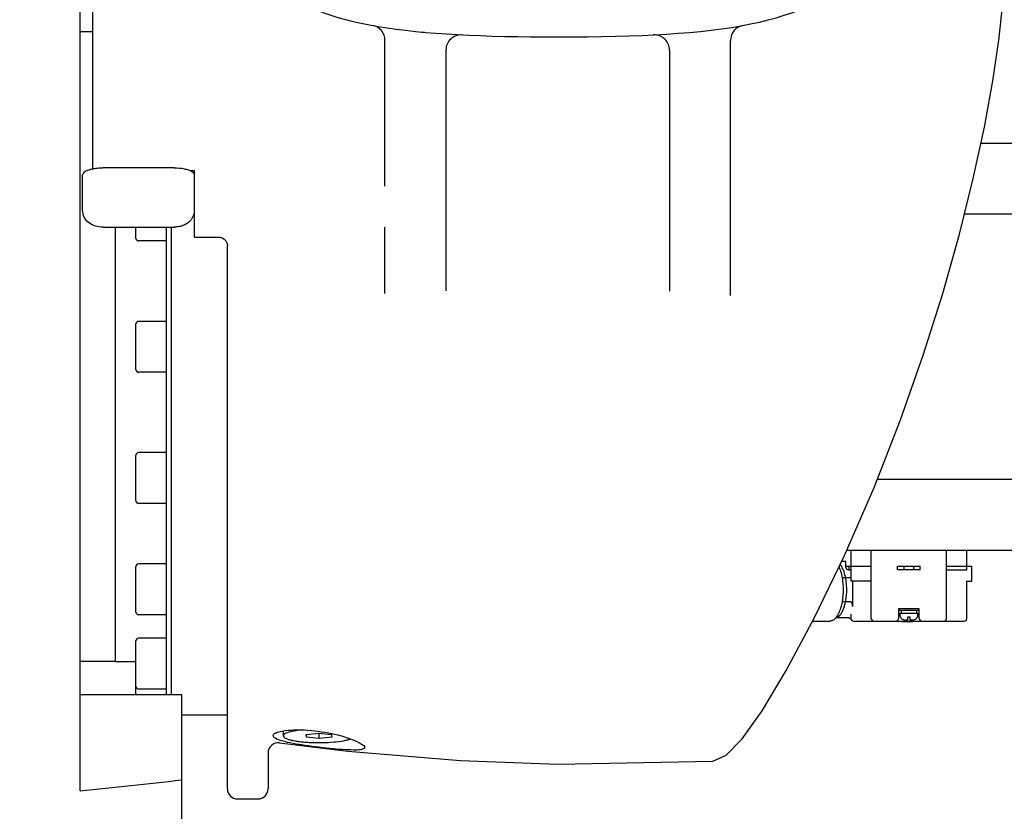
# Model space of a CAD drawing. Header units: millimetres. Extents: x 4086 to 10416, y 123 to 1549.
# Tile 10 of 99: x 6640 to 6689, y 874 to 913. Entities that reach past the tile are written whole.
import ezdxf

# ---------------------------------------------------------------- set-up
doc = ezdxf.new("R2010")
doc.units = ezdxf.units.MM
doc.layers.add('外形图', color=7, linetype='Continuous')
doc.layers.add('尺寸标注', color=7, linetype='Continuous')
doc.styles.add('思源黑', font='SourceHanSansCN-Normal.ttf')
doc.dimstyles.new('尺寸标注_1_4比例中六', dxfattribs={"dimtxt": 10, "dimasz": 8, "dimexe": 2, "dimexo": 1.5, "dimgap": 1, "dimtad": 1, "dimdec": 1, "dimlfac": 4, "dimdsep": 46, "dimtxsty": '思源黑', "dimcen": 0.09, "dimadec": 0, "dimazin": 0, "dimtp": 0.01, "dimtm": 0.01, "dimtfac": 1, "dimtdec": 1, "dimtofl": 0, "dimtmove": 0, "dimatfit": 3, "dimfxl": 1, "dimtolj": 1, "dimarcsym": 0})

# ---------------------------------------------------------------- blocks, each defined once
blk = doc.blocks.new('*D777')
at = {"layer": 'Defpoints', "color": 0}
for p in [(6704.094, 953.65), (6704.094, 897.452), (6613.719, 846.827)]:
    blk.add_point(p, dxfattribs=at)
at = {"layer": '尺寸标注', "color": 0, "lineweight": -2}
for p, q in [((6613.719, 848.327), (6613.719, 955.65)), ((6704.094, 898.952), (6704.094, 955.65)), ((6621.719, 953.65), (6696.094, 953.65))]:
    blk.add_line(p, q, dxfattribs=at)
at = {"layer": '尺寸标注', "color": 0}
for points in [[(6621.719, 954.983), (6621.719, 952.316), (6613.719, 953.65)], [(6696.094, 952.316), (6696.094, 954.983), (6704.094, 953.65)]]:
    blk.add_solid(points, dxfattribs=at)
at = {"layer": '尺寸标注', "color": 0, "insert": (6658.711, 959.834), "char_height": 10, "attachment_point": 5, "style": '思源黑'}
blk.add_mtext('\\A1;361.5', dxfattribs=at)
blk = doc.blocks.new('*D778')
at = {"layer": 'Defpoints', "color": 0}
for p in [(6734.236, 975.67), (6613.719, 801.827), (6734.236, 744.42)]:
    blk.add_point(p, dxfattribs=at)
at = {"layer": '尺寸标注', "color": 0, "lineweight": -2}
for p, q in [((6613.719, 803.327), (6613.719, 977.67)), ((6734.236, 745.92), (6734.236, 977.67)), ((6621.719, 975.67), (6726.236, 975.67))]:
    blk.add_line(p, q, dxfattribs=at)
at = {"layer": '尺寸标注', "color": 0}
for points in [[(6621.719, 977.003), (6621.719, 974.337), (6613.719, 975.67)], [(6726.236, 974.337), (6726.236, 977.003), (6734.236, 975.67)]]:
    blk.add_solid(points, dxfattribs=at)
at = {"layer": '尺寸标注', "color": 0, "insert": (6673.196, 981.847), "char_height": 10, "attachment_point": 5, "style": '思源黑'}
blk.add_mtext('\\A1;482.1', dxfattribs=at)

msp = doc.modelspace()

# ---------------------------------------------------------------- linework, layer by layer
at = {"layer": '外形图', "linetype": 'Continuous'}
for p, q in [((6643.219, 875.233), (6643.219, 914.165)), ((6643.844, 905.838), (6643.844, 914.074)), ((6643.844, 912.568), (6643.219, 912.568)), ((6658.219, 904.988), (6658.219, 912.153)), ((6675.219, 899.6), (6675.219, 912.153)), ((6661.219, 911.678), (6661.219, 899.839)), ((6672.219, 911.678), (6672.219, 899.814)), ((6704.094, 907.077), (6687.532, 907.077)), ((6647.844, 905.886), (6644.344, 905.886)), ((6643.344, 903.806), (6643.344, 905.527)), ((6648.844, 905.738), (6648.652, 905.736)), ((6648.844, 902.477), (6648.844, 905.738)), ((6699.344, 903.607), (6686.723, 903.607)), ((6644.344, 902.967), (6647.844, 902.967)), ((6644.969, 881.577), (6644.969, 902.967)), ((6645.969, 902.41), (6645.969, 902.967)), ((6647.469, 897.897), (6647.469, 902.967)), ((6647.719, 879.948), (6647.719, 902.967)), ((6658.219, 899.698), (6658.219, 902.964)), ((6648.844, 902.477), (6650.096, 902.467)), ((6650.094, 902.467), (6650.095, 902.467)), ((6647.469, 902.285), (6646.094, 902.285)), ((6650.466, 902.098), (6650.469, 902.052)), ((6650.469, 875.327), (6650.469, 902.052)), ((6645.969, 895.952), (6645.969, 898.202)), ((6647.469, 898.327), (6646.094, 898.327)), ((6647.469, 896.259), (6647.469, 897.897)), ((6647.469, 890.945), (6647.469, 896.258)), ((6647.469, 895.827), (6646.094, 895.827)), ((6645.969, 889.494), (6645.969, 891.744)), ((6647.469, 891.869), (6646.094, 891.869)), ((6647.469, 889.511), (6647.469, 890.945)), ((6699.344, 890.547), (6682.434, 890.547)), ((6647.469, 889.369), (6646.094, 889.369)), ((6647.469, 885.061), (6647.469, 889.511)), ((6680.944, 887.077), (6702.844, 887.077)), ((6681.144, 887.077), (6681.144, 885.552)), ((6682.144, 883.702), (6682.144, 887.077)), ((6685.844, 883.702), (6685.844, 887.077)), ((6686.844, 886.102), (6686.844, 887.077)), ((6680.869, 886.516), (6680.686, 886.516)), ((6680.894, 886.227), (6680.894, 886.491)), ((6645.969, 884.02), (6645.969, 886.27)), ((6647.469, 886.395), (6646.094, 886.395)), ((6680.894, 886.277), (6681.144, 886.277)), ((6681.019, 886.102), (6681.144, 886.102)), ((6681.044, 886.277), (6681.044, 886.102)), ((6681.144, 886.277), (6682.144, 886.277)), ((6683.431, 886.102), (6683.431, 886.277)), ((6683.431, 886.277), (6684.556, 886.277)), ((6684.556, 886.102), (6683.431, 886.102)), ((6683.744, 886.277), (6683.744, 886.102)), ((6684.244, 886.102), (6684.244, 886.277)), ((6684.556, 886.102), (6684.556, 886.277)), ((6685.844, 886.277), (6687.094, 886.277)), ((6685.844, 886.102), (6686.844, 886.102)), ((6687.094, 885.552), (6687.094, 886.277)), ((6680.704, 885.732), (6681.144, 885.732)), ((6682.144, 885.552), (6681.144, 885.552)), ((6681.222, 885.552), (6681.222, 884.298)), ((6686.834, 885.552), (6687.094, 885.552)), ((6686.844, 883.702), (6686.844, 885.552)), ((6647.469, 883.905), (6647.469, 885.061)), ((6681.128, 884.522), (6680.704, 884.522)), ((6683.481, 884.177), (6683.481, 883.702)), ((6684.506, 884.177), (6683.481, 884.177)), ((6683.506, 884.102), (6683.506, 884.177)), ((6684.481, 884.102), (6683.506, 884.102)), ((6684.381, 883.977), (6684.381, 884.102)), ((6684.481, 884.102), (6684.481, 884.177)), ((6684.506, 883.702), (6684.506, 884.177)), ((6647.469, 883.895), (6646.094, 883.895)), ((6647.469, 880.924), (6647.469, 883.905)), ((6679.26, 883.577), (6680.102, 883.577)), ((6681.035, 883.738), (6680.392, 883.738)), ((6681.144, 883.926), (6681.144, 883.702)), ((6681.269, 883.577), (6683.356, 883.577)), ((6683.357, 883.577), (6686.719, 883.577)), ((6683.556, 883.977), (6683.556, 883.877)), ((6683.556, 883.977), (6684.431, 883.977)), ((6683.582, 883.777), (6683.577, 883.777)), ((6683.642, 883.552), (6683.642, 883.577)), ((6683.653, 883.552), (6683.642, 883.552)), ((6683.653, 883.577), (6683.653, 883.552)), ((6684.207, 883.552), (6683.653, 883.552)), ((6683.748, 883.552), (6683.748, 883.577)), ((6683.931, 883.627), (6683.817, 883.627)), ((6683.874, 883.577), (6683.874, 883.552)), ((6683.931, 883.777), (6683.931, 883.627)), ((6684.056, 883.777), (6683.931, 883.777)), ((6683.975, 883.577), (6683.975, 883.552)), ((6684.056, 883.627), (6684.056, 883.777)), ((6684.171, 883.627), (6684.056, 883.627)), ((6684.101, 883.577), (6684.101, 883.552)), ((6684.196, 883.577), (6684.196, 883.552)), ((6684.207, 883.577), (6684.207, 883.552)), ((6684.411, 883.777), (6684.406, 883.777)), ((6684.431, 883.877), (6684.431, 883.977)), ((6645.969, 880.362), (6645.969, 882.612)), ((6647.469, 882.737), (6646.094, 882.737)), ((6644.969, 881.586), (6643.219, 881.586)), ((6645.969, 881.577), (6644.969, 881.577)), ((6647.469, 880.237), (6647.469, 880.924)), ((6645.969, 879.948), (6645.969, 880.362)), ((6647.469, 880.237), (6646.094, 880.237)), ((6647.469, 879.948), (6647.469, 880.236)), ((6648.219, 879.948), (6643.219, 879.948)), ((6648.219, 873.583), (6648.219, 879.948)), ((6650.469, 878.952), (6648.219, 878.952)), ((6653.219, 878.171), (6653.219, 877.935)), ((6654.336, 878.002), (6654.954, 878.073)), ((6654.352, 877.864), (6654.336, 878.002)), ((6654.352, 877.864), (6654.352, 878.004)), ((6654.984, 877.798), (6654.352, 877.864)), ((6654.954, 878.073), (6655.586, 878.007)), ((6654.984, 877.798), (6654.984, 878.07)), ((6655.601, 877.869), (6654.984, 877.798)), ((6655.586, 878.007), (6655.601, 877.869)), ((6653.035, 877.584), (6656.394, 877.184)), ((6652.469, 877.132), (6652.469, 875.327)), ((6666.72, 876.547), (6674.345, 876.693)), ((6674.349, 876.693), (6674.345, 876.693)), ((6650.969, 874.827), (6651.969, 874.827))]:
    msp.add_line(p, q, dxfattribs=at)
for points in [[(6679.341, 883.728), (6680.828, 886.81), (6682.284, 890.162), (6683.582, 893.491), (6684.698, 896.672), (6685.656, 899.708), (6686.476, 902.614), (6687.159, 905.354), (6687.707, 907.886), (6688.126, 910.167), (6688.423, 912.159), (6688.6, 913.81), (6688.651, 914.892)], [(6650.095, 902.467), (6650.142, 902.461), (6650.225, 902.432)], [(6650.225, 902.432), (6650.314, 902.374), (6650.391, 902.291), (6650.442, 902.194), (6650.466, 902.098)], [(6680.894, 886.491), (6680.893, 886.497), (6680.891, 886.503), (6680.888, 886.507), (6680.883, 886.511), (6680.878, 886.514), (6680.872, 886.516), (6680.869, 886.516)], [(6674.349, 876.693), (6675.01, 876.984), (6675.79, 877.792), (6676.77, 879.17), (6677.963, 881.153), (6679.341, 883.728)], [(6681.035, 883.738), (6681.046, 883.738), (6681.066, 883.735), (6681.085, 883.728), (6681.102, 883.719), (6681.118, 883.707), (6681.132, 883.692)], [(6681.132, 883.692), (6681.143, 883.676), (6681.152, 883.658)], [(6656.394, 877.184), (6661.943, 876.719), (6666.72, 876.548)]]:
    msp.add_lwpolyline(points, dxfattribs=at)
for centre, radius, start, end in [((6657.469, 912.153), 0.75, 0, 79.6409), ((6663.593, 950.711), 38.31, 264.6428, 264.863), ((6675.969, 912.153), 0.75, 100.36, 180.0001), ((6661.969, 911.678), 0.75, 87.0883, 180), ((6671.469, 911.678), 0.75, 0, 92.9112), ((6646.094, 902.41), 0.125, 180, 270), ((6646.094, 898.202), 0.125, 90, 180), ((6646.094, 895.952), 0.125, 180, 270), ((6646.094, 891.744), 0.125, 90, 180), ((6646.094, 889.494), 0.125, 180, 270), ((6646.094, 886.27), 0.125, 90, 180), ((6681.019, 886.227), 0.125, 180.0019, 270), ((6646.094, 884.02), 0.125, 180, 270), ((6681.269, 883.702), 0.125, 180, 270), ((6682.269, 883.702), 0.125, 180, 270), ((6683.356, 883.702), 0.125, 270, 0), ((6683.806, 883.877), 0.25, 180, 203.5782), ((6683.809, 883.878), 0.249, 203.8175, 204.3549), ((6683.81, 883.878), 0.25, 204.4044, 220.4116), ((6683.811, 883.879), 0.251, 220.4552, 232.7423), ((6683.816, 883.89), 0.262, 253.7458, 254.3331), ((6683.816, 883.889), 0.262, 254.3319, 262.0157), ((6683.816, 883.896), 0.269, 262.0531, 267.1414), ((6683.816, 883.896), 0.269, 262.0538, 267.1448), ((6683.817, 883.909), 0.282, 267.1272, 270.005), ((6683.817, 883.909), 0.281, 267.1244, 269.9999), ((6684.171, 883.908), 0.281, 269.9907, 273.1627), ((6684.171, 883.908), 0.281, 269.9986, 273.1651), ((6684.171, 883.896), 0.268, 273.1525, 277.9497), ((6684.171, 883.895), 0.268, 273.1498, 277.9499), ((6684.172, 883.889), 0.262, 277.9816, 285.2126), ((6684.172, 883.89), 0.262, 285.2121, 286.2501), ((6684.176, 883.879), 0.251, 307.3784, 319.5399), ((6684.178, 883.878), 0.25, 319.5848, 335.6164), ((6684.178, 883.878), 0.249, 335.6639, 336.1825), ((6684.181, 883.877), 0.25, 336.4218, 0), ((6684.631, 883.702), 0.125, 180, 270), ((6685.719, 883.702), 0.125, 270, 0), ((6686.719, 883.702), 0.125, 270, 0), ((6646.094, 882.612), 0.125, 90, 180), ((6646.094, 880.362), 0.125, 180, 270), ((6652.969, 877.089), 0.5, 82.4026, 179.9997), ((6625.568, 1063.385), 188.979, 275.35925, 276.88393), ((6650.969, 875.327), 0.5, 180, 270), ((6651.969, 875.327), 0.5, 270, 0)]:
    msp.add_arc(centre, radius, start, end, dxfattribs=at)
for centre, start_param, end_param in [((6683.994, 884.102), 1.570796, 1.732794), ((6683.994, 883.977), 1.490058, 1.570796)]:
    msp.add_ellipse(centre, major_axis=(0, 0.775), ratio=0.5, start_param=start_param, end_param=end_param, dxfattribs=at)
for points in [[(6666.719, 912.327), (6674.723, 912.327), (6679.088, 912.934), (6681.457, 915.581)], [(6652.654, 914.929), (6655.146, 912.832), (6659.419, 912.327), (6666.719, 912.327)], [(6648.831, 903.663), (6648.812, 903.565), (6648.774, 903.468), (6648.72, 903.384)], [(6683.742, 883.638), (6683.713, 883.646), (6683.684, 883.661), (6683.659, 883.679)], [(6684.329, 883.68), (6684.304, 883.661), (6684.275, 883.646), (6684.246, 883.638)]]:
    msp.add_open_spline(points, degree=3, dxfattribs=at)
for points, knots in [([(6643.344, 905.527), (6643.344, 905.554), (6643.365, 905.615), (6643.443, 905.689), (6643.558, 905.753), (6643.65, 905.786), (6643.701, 905.802)], [0, 0, 0, 0, 3245.20347, 7317.057939, 12565.64086, 18998.041994, 18998.041994, 18998.041994, 18998.041994]), ([(6643.701, 905.802), (6643.712, 905.805), (6643.76, 905.819), (6643.807, 905.83), (6643.844, 905.838)], [0, 0, 0, 0, 2576.608925, 10715.287771, 10715.287771, 10715.287771, 10715.287771]), ([(6643.844, 905.838), (6643.857, 905.84), (6643.909, 905.851), (6643.962, 905.859), (6644.002, 905.864)], [0, 0, 0, 0, 2607.648685, 10714.860001, 10714.860001, 10714.860001, 10714.860001]), ([(6644.002, 905.864), (6644.03, 905.868), (6644.143, 905.88), (6644.258, 905.886), (6644.344, 905.886)], [0, 0, 0, 0, 2616.214431, 10713.299087, 10713.299087, 10713.299087, 10713.299087]), ([(6647.844, 905.886), (6648.011, 905.886), (6648.252, 905.866), (6648.54, 905.79), (6648.66, 905.737), (6648.71, 905.707)], [0, 0, 0, 0, 7951.257624, 11351.364341, 14127.855532, 14127.855532, 14127.855532, 14127.855532]), ([(6648.71, 905.707), (6648.73, 905.694), (6648.766, 905.668), (6648.81, 905.624), (6648.837, 905.577), (6648.844, 905.543), (6648.844, 905.527)], [0, 0, 0, 0, 5813.229534, 10782.802054, 15057.786304, 18922.562537, 18922.562537, 18922.562537, 18922.562537]), ([(6644.344, 902.967), (6644.222, 902.967), (6643.98, 902.995), (6643.644, 903.153), (6643.403, 903.439), (6643.344, 903.685), (6643.344, 903.806)], [0, 0, 0, 0, 4748.424455, 9414.388185, 14137.557313, 18885.67908, 18885.67908, 18885.67908, 18885.67908]), ([(6648.72, 903.384), (6648.675, 903.312), (6648.561, 903.184), (6648.343, 903.053), (6648.098, 902.981), (6647.929, 902.967), (6647.844, 902.967)], [0, 0, 0, 0, 4723.589278, 9396.452055, 14058.153201, 18819.352071, 18819.352071, 18819.352071, 18819.352071]), ([(6680.555, 886.245), (6680.596, 886.153), (6680.664, 885.949), (6680.729, 885.621), (6680.76, 885.264), (6680.756, 884.901), (6680.716, 884.55), (6680.643, 884.23), (6680.542, 883.96), (6680.449, 883.806), (6680.397, 883.744)], [0, 0, 0, 0, 3846.986801, 8169.410753, 12784.717088, 17482.346905, 22044.378224, 26265.125579, 29972.548459, 33056.695062, 33056.695062, 33056.695062, 33056.695062]), ([(6680.938, 885.127), (6680.938, 885.254), (6680.924, 885.499), (6680.862, 885.844), (6680.764, 886.137), (6680.669, 886.303), (6680.614, 886.368)], [0, 0, 0, 0, 5152.437715, 9987.448809, 14227.526063, 17685.622439, 17685.622439, 17685.622439, 17685.622439]), ([(6680.397, 883.743), (6680.435, 883.75), (6680.515, 883.785), (6680.617, 883.881), (6680.709, 884.018), (6680.789, 884.191), (6680.854, 884.396), (6680.919, 884.709), (6680.938, 884.958), (6680.938, 885.127)], [0, 0, 0, 0, 2119.752047, 4610.126405, 7585.761174, 11062.23686, 14993.147479, 19293.123593, 28535.859857, 28535.859857, 28535.859857, 28535.859857]), ([(6681.222, 884.298), (6681.222, 884.32), (6681.219, 884.365), (6681.205, 884.443), (6681.168, 884.522), (6681.128, 884.522)], [0, 0, 0, 0, 3471.318591, 6927.665616, 13185.34535, 13185.34535, 13185.34535, 13185.34535]), ([(6680.397, 883.744), (6680.356, 883.695), (6680.288, 883.631), (6680.181, 883.585), (6680.127, 883.577), (6680.102, 883.577)], [0, 0, 0, 0, 7168.75738, 10254.633544, 13167.326541, 13167.326541, 13167.326541, 13167.326541]), ([(6652.719, 877.944), (6652.719, 878.001), (6652.9, 878.12), (6653.056, 878.148), (6653.17, 878.169)], [0, 0, 0, 0, 3269.75117, 9969.087313, 9969.087313, 9969.087313, 9969.087313]), ([(6653.17, 878.169), (6653.529, 878.235), (6654.352, 878.246), (6655.161, 878.141), (6655.6, 878.048)], [0, 0, 0, 0, 4459.776591, 9955.651612, 9955.651612, 9955.651612, 9955.651612]), ([(6654.097, 878.225), (6654.033, 878.218), (6653.912, 878.203), (6653.74, 878.174), (6653.589, 878.142), (6653.461, 878.107), (6653.359, 878.069), (6653.292, 878.033), (6653.253, 878.003), (6653.229, 877.976), (6653.219, 877.951), (6653.219, 877.935)], [0, 0, 0, 0, 7299.749661, 13939.476479, 19817.548102, 24851.010427, 28982.443136, 32194.331477, 33472.505629, 34556.798726, 36308.22626, 36308.22626, 36308.22626, 36308.22626]), ([(6653.144, 877.688), (6653.035, 877.721), (6652.886, 877.764), (6652.719, 877.887), (6652.719, 877.944)], [0, 0, 0, 0, 6654.167685, 9964.028839, 9964.028839, 9964.028839, 9964.028839]), ([(6657.219, 877.365), (6657.219, 877.316), (6657.032, 877.231), (6656.739, 877.235), (6656.242, 877.241), (6655.41, 877.317), (6654.356, 877.444), (6653.512, 877.579), (6653.144, 877.688)], [0, 0, 0, 0, 884.15393, 2855.515378, 5884.574767, 9703.429231, 18246.693214, 25275.722573, 25275.722573, 25275.722573, 25275.722573]), ([(6653.219, 877.935), (6653.219, 877.926), (6653.224, 877.905), (6653.244, 877.877), (6653.275, 877.85), (6653.338, 877.812), (6653.445, 877.768), (6653.606, 877.724), (6653.804, 877.684), (6654.034, 877.651), (6654.29, 877.626), (6654.661, 877.603), (6655.135, 877.597), (6655.677, 877.624), (6656.089, 877.673), (6656.364, 877.731), (6656.478, 877.765), (6656.528, 877.784)], [0, 0, 0, 0, 496.316336, 1073.272817, 1782.56224, 2650.094193, 4892.89951, 7810.79691, 11351.470271, 15432.236294, 19949.812103, 24786.043826, 34893.54586, 44682.451837, 53118.600707, 56552.864668, 59352.328242, 59352.328242, 59352.328242, 59352.328242]), ([(6655.6, 878.048), (6655.7, 878.027), (6656.057, 877.944), (6656.41, 877.837), (6656.657, 877.738)], [0, 0, 0, 0, 2750.301581, 9942.443587, 9942.443587, 9942.443587, 9942.443587]), ([(6656.657, 877.738), (6656.801, 877.681), (6656.985, 877.594), (6657.219, 877.439), (6657.219, 877.365)], [0, 0, 0, 0, 6719.044029, 9926.450889, 9926.450889, 9926.450889, 9926.450889])]:
    msp.add_open_spline(points, degree=3, knots=knots, dxfattribs=at)

# ---------------------------------------------------------------- dimensions: what is measured, and where the dimension line sits
at = {"layer": '尺寸标注'}
for base, p1, p2, picture, middle in [((6734.236, 975.67), (6613.719, 801.827), (6734.236, 744.42), '*D778', (6673.196, 975.67)), ((6704.094, 953.65), (6613.719, 846.827), (6704.094, 897.452), '*D777', (6658.711, 953.65))]:
    dim = msp.add_linear_dim(base=base, p1=p1, p2=p2, dimstyle='尺寸标注_1_4比例中六', dxfattribs=at)
    dim.commit()
    dim.dimension.update_dxf_attribs({"geometry": picture, "text_midpoint": middle, "dimtype": 160})

doc.saveas('drawing.dxf')
